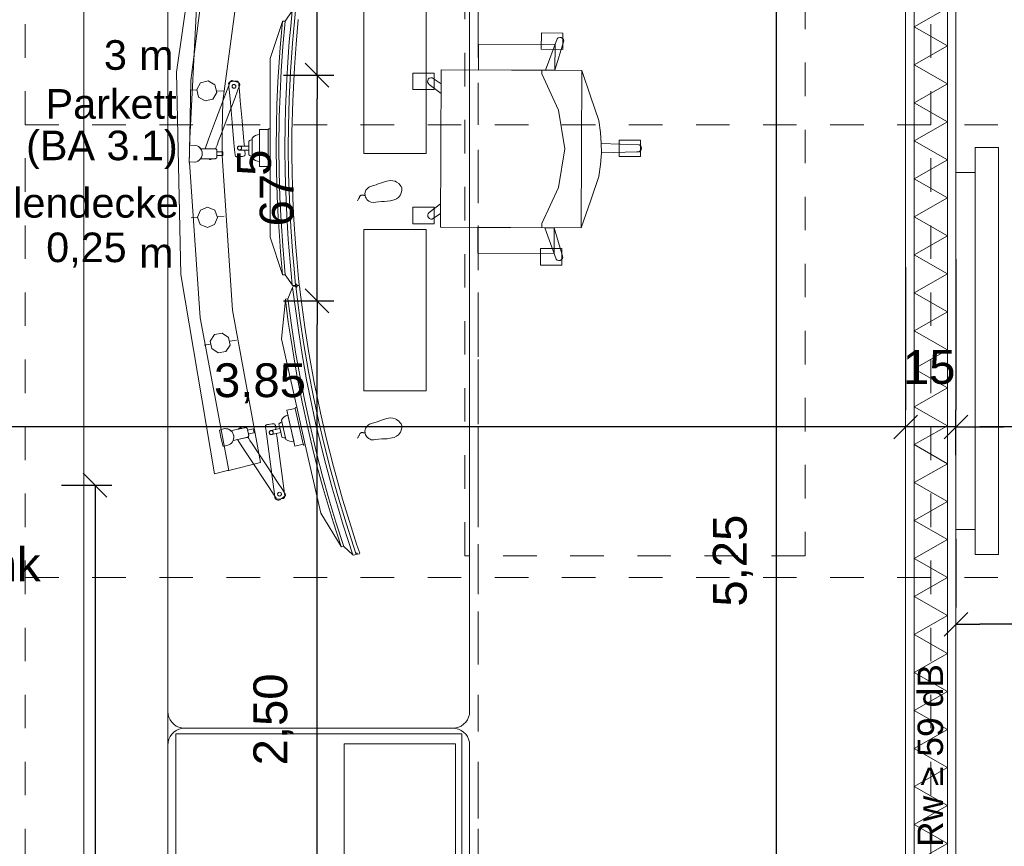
# Model space of a CAD drawing. Header units: metres. Extents: x -45.2 to 14.3, y -31.8 to 10.2.
# Tile 78 of 141: x -12.2 to -9.2, y -19.7 to -17.2. Entities that reach past the tile are written whole.
import ezdxf

# ---------------------------------------------------------------- set-up
doc = ezdxf.new("R2010")
doc.units = ezdxf.units.M
doc.header["$LTSCALE"] = 0.05
for name, pattern in [('Achsen 01', [5.291531, 3.175, -1.058062, 0.352704, -0.705764]), ('gestrichelt - 01', [2, 1, -1]), ('Raster 01', [2, 1, -1])]:
    doc.linetypes.add(name, pattern=pattern)
doc.layers.get('0').update_dxf_attribs({"lineweight": 25})
for name, color, linetype, lineweight, true_color in [('039_Trockenbauarbeiten-340 Dämmung', 7, 'Continuous', 9, 0xc0c0c0), ('ACTES-Einrichtung Aufsicht.', 7, 'Continuous', 9, 0xa6a6a6), ('AV1-Achsen', 1, 'Achsen 01', 18, 0xff0000), ('AV1-Bewegungsfläche', 7, 'gestrichelt - 01', 9, 0xd9d9d9), ('AV1-Raster', 7, 'Raster 01', 9, 0xa6a6a6)]:
    doc.layers.add(name, color=color, linetype=linetype, lineweight=lineweight, true_color=true_color)
for name, color, linetype, lineweight in [('039_Trockenbauarbeiten-340 Gipskarton', 7, 'Continuous', 9), ('053_Niederspannungsanlagen-Bodentanks', 7, 'gestrichelt - 01', 9), ('AV1-Akustikvorgaben-Trennwände', 7, 'Continuous', 5), ('AV1-Einrichtung Bemaßung', 7, 'Continuous', 9), ('AV1-Stempel-Raumstempel', 7, 'Continuous', 9)]:
    doc.layers.add(name, color=color, linetype=linetype, lineweight=lineweight)
doc.styles.add('Arial', font='arial.ttf')

msp = doc.modelspace()

# ---------------------------------------------------------------- linework, layer by layer
at = {"color": 0, "linetype": 'ByBlock', "lineweight": -2}
for p, q in [((-11.28, -17.402), (-11.28, -17.3313)), ((-11.28, -17.402), (-11.28, -17.4727)), ((-11.28, -18.075), (-11.28, -18.0043)), ((-11.28, -18.075), (-11.28, -18.1457)), ((-9.525, -18.4512), (-9.5957, -18.4512)), ((-9.525, -18.4512), (-9.5957, -18.4512)), ((-9.375, -18.4512), (-9.3043, -18.4512)), ((-9.375, -18.4512), (-9.3043, -18.4512)), ((-11.9418, -18.625), (-11.9418, -18.6957)), ((-9.375, -19.04), (-9.3043, -19.04))]:
    msp.add_line(p, q, dxfattribs=at)
at = {"color": 0, "linetype": 'Continuous', "lineweight": 15}
for p, q in [((-11.2446, -17.4374), (-11.3154, -17.3666)), ((-11.3154, -17.3666), (-11.2446, -17.4374)), ((-11.2446, -18.1104), (-11.3154, -18.0396)), ((-11.3154, -18.0396), (-11.2446, -18.1104)), ((-9.4896, -18.4159), (-9.5604, -18.4866)), ((-9.4896, -18.4159), (-9.5604, -18.4866)), ((-9.4104, -18.4866), (-9.3396, -18.4159)), ((-9.4104, -18.4866), (-9.3396, -18.4159)), ((-11.9772, -18.5896), (-11.9065, -18.6604)), ((-9.4104, -19.0754), (-9.3396, -19.0046))]:
    msp.add_line(p, q, dxfattribs=at)
at = {"layer": '039_Trockenbauarbeiten-340 Dämmung'}
msp.add_lwpolyline([(-9.4, -21.475), (-9.4, -16.125), (-9.5, -16.125), (-9.5, -21.475)], close=True, dxfattribs=at)
msp.add_lwpolyline([(-9.5, -19.7505), (-9.4, -19.6938), (-9.5, -19.6372), (-9.4, -19.5805), (-9.5, -19.5239), (-9.4, -19.4672), (-9.5, -19.4106), (-9.4, -19.3539), (-9.5, -19.2973), (-9.4, -19.2406), (-9.5, -19.184), (-9.4, -19.1273), (-9.5, -19.0707), (-9.4, -19.014), (-9.5, -18.9574), (-9.4, -18.9007), (-9.5, -18.8441), (-9.4, -18.7874), (-9.5, -18.7308), (-9.4, -18.6741), (-9.5, -18.6174), (-9.4, -18.5608), (-9.5, -18.5041), (-9.4, -18.4475), (-9.5, -18.3908), (-9.4, -18.3342), (-9.5, -18.2775), (-9.4, -18.2209), (-9.5, -18.1642), (-9.4, -18.1076), (-9.5, -18.0509), (-9.4, -17.9943), (-9.5, -17.9376), (-9.4, -17.881), (-9.5, -17.8243), (-9.4, -17.7677), (-9.5, -17.711), (-9.4, -17.6544), (-9.5, -17.5977), (-9.4, -17.5411), (-9.5, -17.4844), (-9.4, -17.4278), (-9.5, -17.3711), (-9.4, -17.3145), (-9.5, -17.2578), (-9.4, -17.2012)], dxfattribs=at)
at = {"layer": '039_Trockenbauarbeiten-340 Gipskarton'}
for points in [[(-9.5, -16.225), (-9.525, -16.225), (-9.525, -21.475), (-9.5, -21.475)], [(-9.375, -16.225), (-9.4, -16.225), (-9.4, -21.475), (-9.375, -21.475)]]:
    msp.add_lwpolyline(points, close=True, dxfattribs=at)
at = {"layer": 'ACTES-Einrichtung Aufsicht.'}
for p, q in [((-11.6391, -17.4466), (-11.6573, -17.4459)), ((-11.5787, -17.4491), (-11.5593, -17.4499)), ((-11.4511, -17.5693), (-11.4511, -17.6693)), ((-11.4201, -17.6766), (-11.4201, -17.5616)), ((-11.6369, -17.8264), (-11.655, -17.8273)), ((-11.5765, -17.8232), (-11.5572, -17.8222)), ((-11.5392, -18.1954), (-11.52, -18.1925)), ((-11.599, -18.2042), (-11.6169, -18.2069)), ((-11.3469, -18.5037), (-11.3689, -18.4062)), ((-11.3403, -18.3922), (-11.315, -18.5044))]:
    msp.add_line(p, q, dxfattribs=at)
for points in [[(-11.975, -16.35), (-11.725, -16.35), (-11.725, -20.023), (-11.975, -20.023)], [(-11.5667, -16.7454), (-11.5646, -16.736), (-11.5646, -16.736), (-11.5543, -16.6907), (-11.558, -16.6904), (-11.5969, -16.6813), (-11.5969, -16.6813), (-11.6986, -17.393), (-11.6986, -17.393), (-11.6865, -17.9962), (-11.5858, -18.5911), (-11.5467, -18.5815), (-11.5433, -18.5812), (-11.5433, -18.5812), (-11.6282, -18.1254), (-11.6604, -17.6629), (-11.6608, -17.6623), (-11.6606, -17.6366), (-11.6606, -17.6366), (-11.656, -17.4178), (-11.656, -17.4178), (-11.5771, -16.7945), (-11.5771, -16.7945), (-11.5668, -16.7454)], [(-11.1406, -17.154), (-10.9546, -17.154), (-10.9546, -17.6352), (-11.1406, -17.6352)], [(-11.3831, -17.2417), (-11.3819, -17.2404), (-11.3749, -17.2404), (-11.3817, -17.3164), (-11.3868, -17.3886), (-11.3904, -17.4591), (-11.3926, -17.5266), (-11.3937, -17.6191), (-11.3931, -17.6889), (-11.3908, -17.7668), (-11.3874, -17.8375), (-11.3824, -17.9115), (-11.3747, -17.9977), (-11.3817, -17.9977), (-11.3829, -17.9965), (-11.389, -17.9292), (-11.3924, -17.8811), (-11.3959, -17.8253), (-11.3989, -17.7638), (-11.4011, -17.6872), (-11.4017, -17.6187), (-11.4012, -17.5518), (-11.3996, -17.49), (-11.3966, -17.4222), (-11.39, -17.3195)], [(-10.6113, -17.3247), (-10.6108, -17.2757), (-10.5468, -17.2763), (-10.5473, -17.3253)], [(-10.5706, -17.3873), (-10.5444, -17.2997), (-10.5456, -17.2959), (-10.5485, -17.2923), (-10.552, -17.29), (-10.5563, -17.2897), (-10.5608, -17.2909), (-10.5641, -17.2931), (-10.5989, -17.3871)], [(-10.7985, -17.3862), (-10.7982, -17.3092), (-10.5703, -17.3102), (-10.5706, -17.3873)], [(-10.9307, -17.3961), (-10.9307, -17.4452), (-10.9947, -17.4452), (-10.9947, -17.3962)], [(-10.4903, -17.3876), (-10.4924, -17.8574), (-10.9119, -17.8555), (-10.9098, -17.3857)], [(-10.4903, -17.3876), (-10.4924, -17.8574), (-10.6097, -17.8568), (-10.6096, -17.8447), (-10.5596, -17.7374), (-10.5416, -17.6214), (-10.5596, -17.5068), (-10.6099, -17.3981), (-10.6099, -17.3871)], [(-10.4903, -17.3876), (-10.4637, -17.468), (-10.4403, -17.5369), (-10.4352, -17.5726), (-10.4324, -17.6062), (-10.4323, -17.6337), (-10.4349, -17.6681), (-10.4397, -17.7038), (-10.4635, -17.7746), (-10.4924, -17.8574)], [(-11.6132, -17.479), (-11.6331, -17.4673), (-11.6389, -17.4449), (-11.6271, -17.425), (-11.6047, -17.4192), (-11.5848, -17.431), (-11.579, -17.4534), (-11.5908, -17.4733)], [(-11.5841, -17.6212), (-11.5826, -17.6214), (-11.5822, -17.6215), (-11.5821, -17.6211), (-11.5818, -17.6203), (-11.5806, -17.6171), (-11.5782, -17.6108), (-11.5734, -17.5981), (-11.5638, -17.5728), (-11.5446, -17.5221), (-11.5255, -17.4715), (-11.5159, -17.4461), (-11.5111, -17.4335), (-11.5105, -17.4318), (-11.5103, -17.43), (-11.5106, -17.4284), (-11.5113, -17.4271), (-11.5131, -17.4253), (-11.5181, -17.4233), (-11.528, -17.4195), (-11.5305, -17.4185), (-11.5331, -17.418), (-11.5344, -17.4181), (-11.5353, -17.4184), (-11.5364, -17.4189), (-11.5377, -17.42), (-11.5386, -17.4214), (-11.5399, -17.4249), (-11.5824, -17.5371), (-11.6036, -17.5932), (-11.614, -17.6212)], [(-11.5257, -17.4203), (-11.5376, -17.4215), (-11.5405, -17.4222), (-11.5416, -17.423), (-11.5422, -17.4237), (-11.5431, -17.4254), (-11.5435, -17.4273), (-11.5434, -17.4284), (-11.5433, -17.4303), (-11.5426, -17.4378), (-11.5412, -17.4529), (-11.5385, -17.483), (-11.533, -17.5432), (-11.5276, -17.6035), (-11.5248, -17.6336), (-11.5245, -17.6374), (-11.5243, -17.6393), (-11.5242, -17.6402), (-11.5239, -17.6417), (-11.5229, -17.6433), (-11.5221, -17.6442), (-11.5214, -17.6447), (-11.5201, -17.6453), (-11.5172, -17.6455), (-11.5142, -17.6452), (-11.5082, -17.6447), (-11.5023, -17.6441), (-11.4993, -17.6439), (-11.4966, -17.6427), (-11.4954, -17.6413), (-11.4949, -17.6405), (-11.4944, -17.6387), (-11.4944, -17.6373), (-11.4945, -17.6364), (-11.4946, -17.6345), (-11.495, -17.6307), (-11.4953, -17.627), (-11.4957, -17.6253), (-11.4976, -17.6253), (-11.5127, -17.6251), (-11.5145, -17.6242), (-11.5159, -17.6228), (-11.5168, -17.6211), (-11.5171, -17.6191), (-11.5167, -17.6172), (-11.5157, -17.6155), (-11.5142, -17.6142), (-11.5123, -17.6135), (-11.4972, -17.6133), (-11.4967, -17.6133), (-11.4966, -17.613), (-11.4967, -17.6121), (-11.4968, -17.6102), (-11.4972, -17.6064), (-11.4979, -17.5989), (-11.5033, -17.5386), (-11.5088, -17.4784), (-11.5115, -17.4482), (-11.5129, -17.4332), (-11.5135, -17.4257), (-11.5139, -17.4238), (-11.5149, -17.422), (-11.516, -17.421), (-11.5172, -17.4203), (-11.5189, -17.4199)], [(-11.5298, -17.4407), (-11.5332, -17.4376), (-11.5334, -17.433), (-11.5302, -17.4296), (-11.5257, -17.4295), (-11.5223, -17.4326), (-11.5221, -17.4372), (-11.5253, -17.4405)], [(-10.9099, -17.4278), (-10.9368, -17.4096), (-10.9408, -17.4096), (-10.9452, -17.4112), (-10.9484, -17.4141), (-10.9501, -17.4179), (-10.9503, -17.4226), (-10.949, -17.4263), (-10.9456, -17.4293), (-10.9101, -17.4565)], [(-11.4511, -17.5793), (-11.4573, -17.58), (-11.4632, -17.582), (-11.4686, -17.5853), (-11.4731, -17.5896), (-11.4731, -17.6491), (-11.4685, -17.6534), (-11.4632, -17.6566), (-11.4573, -17.6586), (-11.4511, -17.6593)], [(-11.4261, -17.6743), (-11.4511, -17.6743), (-11.4511, -17.5643), (-11.4261, -17.5643)], [(-11.4201, -17.6766), (-11.4241, -17.6766), (-11.4261, -17.6743), (-11.4261, -17.5643), (-11.4241, -17.5616), (-11.4201, -17.5616), (-11.4201, -17.6766)], [(-11.6608, -17.6608), (-11.6441, -17.6615), (-11.6441, -17.6615), (-11.6396, -17.6604), (-11.6353, -17.6585), (-11.6314, -17.6558), (-11.6281, -17.6524), (-11.6254, -17.6485), (-11.6236, -17.6442), (-11.6225, -17.6396), (-11.6223, -17.6349), (-11.623, -17.6302), (-11.6246, -17.6258), (-11.6269, -17.6217), (-11.6299, -17.6181), (-11.6336, -17.6151), (-11.6377, -17.6128), (-11.6422, -17.6114), (-11.6423, -17.6114), (-11.6607, -17.6107), (-11.6607, -17.6341)], [(-11.509, -17.6137), (-11.51, -17.6134), (-11.5111, -17.6133), (-11.5122, -17.6135), (-11.5133, -17.6138), (-11.5143, -17.6143), (-11.5152, -17.615), (-11.5159, -17.6158), (-11.5165, -17.6167), (-11.5169, -17.6178), (-11.517, -17.6189), (-11.517, -17.62), (-11.5168, -17.6211), (-11.5164, -17.6221), (-11.5158, -17.623), (-11.5151, -17.6238), (-11.5142, -17.6245), (-11.5132, -17.625), (-11.5132, -17.625), (-11.5121, -17.6252), (-11.511, -17.6253), (-11.5099, -17.6252), (-11.5088, -17.6249), (-11.5078, -17.6244), (-11.507, -17.6237), (-11.5062, -17.6229), (-11.5057, -17.6219), (-11.5053, -17.6209), (-11.5051, -17.6198), (-11.5051, -17.6187), (-11.5053, -17.6176), (-11.5057, -17.6166), (-11.5063, -17.6157), (-11.5071, -17.6148), (-11.508, -17.6142)], [(-11.5111, -17.6253), (-11.5099, -17.6252), (-11.5088, -17.6249), (-11.5077, -17.6243), (-11.5068, -17.6236), (-11.5061, -17.6227), (-11.5055, -17.6216), (-11.5052, -17.6205), (-11.5051, -17.6193), (-11.5052, -17.6182), (-11.5055, -17.617), (-11.5061, -17.616), (-11.5068, -17.6151), (-11.5077, -17.6143), (-11.5088, -17.6138), (-11.5099, -17.6134), (-11.5111, -17.6133), (-11.4831, -17.6133), (-11.4831, -17.6253), (-11.5111, -17.6253)], [(-11.4731, -17.5946), (-11.4756, -17.5952), (-11.478, -17.596), (-11.4804, -17.597), (-11.4831, -17.5986), (-11.4831, -17.6193), (-11.4831, -17.64), (-11.4804, -17.6416), (-11.478, -17.6427), (-11.4756, -17.6435), (-11.4731, -17.644)], [(-10.4324, -17.6062), (-10.3193, -17.6096), (-10.3161, -17.612), (-10.3153, -17.6132), (-10.3135, -17.6159), (-10.3126, -17.62), (-10.3135, -17.6242), (-10.3161, -17.6281), (-10.3193, -17.6305), (-10.3238, -17.631), (-10.3265, -17.631), (-10.4323, -17.6337)], [(-10.3153, -17.5956), (-10.3153, -17.6445), (-10.3793, -17.6446), (-10.3793, -17.5957)], [(-11.6223, -17.6212), (-11.6262, -17.6212), (-11.6272, -17.6212), (-11.6272, -17.6213), (-11.6271, -17.6214), (-11.627, -17.6216), (-11.6267, -17.622), (-11.6256, -17.6237), (-11.6247, -17.6255), (-11.6239, -17.6274), (-11.6232, -17.6294), (-11.6228, -17.6315), (-11.6224, -17.6336), (-11.6223, -17.6358), (-11.6224, -17.6379), (-11.6226, -17.6401), (-11.623, -17.6422), (-11.6236, -17.6442), (-11.6243, -17.6462), (-11.6252, -17.6481), (-11.6262, -17.6498), (-11.6267, -17.6506), (-11.627, -17.651), (-11.6271, -17.6511), (-11.6271, -17.6512), (-11.6268, -17.6512), (-11.6229, -17.6512), (-11.6151, -17.6512), (-11.5994, -17.6512), (-11.5916, -17.6512), (-11.5877, -17.6512), (-11.5857, -17.6512), (-11.5848, -17.6512), (-11.5843, -17.6512), (-11.5837, -17.6512), (-11.5827, -17.651), (-11.5818, -17.6506), (-11.581, -17.6502), (-11.5806, -17.6499), (-11.5804, -17.6497), (-11.58, -17.6494), (-11.5794, -17.6487), (-11.579, -17.6481), (-11.5787, -17.6474), (-11.5785, -17.6466), (-11.5783, -17.6459), (-11.5783, -17.6443), (-11.5783, -17.6382), (-11.5783, -17.632), (-11.5783, -17.6289), (-11.5783, -17.6274), (-11.5785, -17.6258), (-11.5787, -17.6251), (-11.579, -17.6244), (-11.5794, -17.6238), (-11.5797, -17.6233), (-11.5803, -17.6227), (-11.5808, -17.6223), (-11.5816, -17.6218), (-11.5825, -17.6215), (-11.5835, -17.6212), (-11.5839, -17.6212), (-11.5841, -17.6212), (-11.5851, -17.6212), (-11.5871, -17.6212), (-11.591, -17.6212)], [(-11.5613, -17.6304), (-11.5613, -17.642), (-11.5783, -17.642), (-11.5783, -17.6304)], [(-9.3174, -18.8317), (-9.248, -18.8317), (-9.248, -17.6182), (-9.3174, -17.6182)], [(-9.248, -18.8317), (-9.248, -17.6182), (-9.3174, -17.6182), (-9.3174, -18.8317)], [(-11.6005, -17.6529), (-11.6029, -17.652), (-11.6041, -17.6516), (-11.6047, -17.6514), (-11.605, -17.6512), (-11.6052, -17.6512), (-11.605, -17.6512), (-11.5999, -17.6512), (-11.5947, -17.6512), (-11.5941, -17.6512), (-11.5939, -17.6512), (-11.5938, -17.6512), (-11.5938, -17.6512), (-11.5938, -17.6512), (-11.5938, -17.6512), (-11.594, -17.6515), (-11.5945, -17.6519), (-11.595, -17.6523), (-11.5952, -17.6524), (-11.5954, -17.6525), (-11.5956, -17.6526), (-11.5961, -17.6529), (-11.5964, -17.653), (-11.5967, -17.6531), (-11.5971, -17.6532), (-11.5975, -17.6533), (-11.598, -17.6533), (-11.5985, -17.6533), (-11.599, -17.6533), (-11.5995, -17.6532), (-11.6, -17.6531)], [(-9.375, -18.7573), (-9.3174, -18.7573), (-9.3174, -17.6925), (-9.375, -17.6925)], [(-9.3174, -18.7573), (-9.3174, -17.6925), (-9.375, -17.6925), (-9.375, -18.7573)], [(-11.1144, -17.7317), (-11.1038, -17.7289), (-11.0974, -17.7265), (-11.091, -17.724), (-11.0819, -17.7208), (-11.0717, -17.7181), (-11.0617, -17.716), (-11.0544, -17.7172), (-11.047, -17.7183), (-11.0428, -17.7208), (-11.0363, -17.7255), (-11.0328, -17.7291), (-11.0295, -17.7339), (-11.0275, -17.7394), (-11.0271, -17.7459), (-11.0288, -17.7527), (-11.0314, -17.7585), (-11.0342, -17.7624), (-11.0371, -17.7664), (-11.0434, -17.7704), (-11.0497, -17.7743), (-11.0615, -17.7764), (-11.0712, -17.778), (-11.0798, -17.7785), (-11.0866, -17.7787), (-11.0968, -17.7794), (-11.1043, -17.7807), (-11.1108, -17.7813), (-11.1184, -17.7808), (-11.122, -17.7795), (-11.126, -17.7774), (-11.1295, -17.7749), (-11.1315, -17.7724), (-11.1338, -17.7691), (-11.1351, -17.7661), (-11.1362, -17.7617), (-11.1367, -17.7596), (-11.1371, -17.7549), (-11.1365, -17.7516), (-11.1352, -17.747), (-11.1341, -17.7451), (-11.1309, -17.7406), (-11.127, -17.737), (-11.1235, -17.7348), (-11.1206, -17.7337)], [(-10.9116, -17.7858), (-10.9454, -17.8118), (-10.9486, -17.8148), (-10.9499, -17.8185), (-10.9497, -17.8231), (-10.9481, -17.827), (-10.9449, -17.8299), (-10.9404, -17.8315), (-10.9364, -17.8315), (-10.9117, -17.8149)], [(-11.6068, -17.8562), (-11.6281, -17.8473), (-11.6369, -17.8259), (-11.6279, -17.8046), (-11.6065, -17.7958), (-11.5852, -17.8048), (-11.5764, -17.8262), (-11.5854, -17.8475)], [(-10.9303, -17.7959), (-10.9303, -17.845), (-10.9944, -17.845), (-10.9945, -17.796)], [(-11.1406, -17.8623), (-10.9546, -17.8623), (-10.9546, -18.3436), (-11.1406, -18.3436)], [(-10.5727, -17.857), (-10.5731, -17.9341), (-10.801, -17.9331), (-10.8007, -17.856)], [(-10.5727, -17.857), (-10.5473, -17.9448), (-10.5486, -17.9486), (-10.5515, -17.9521), (-10.555, -17.9544), (-10.5593, -17.9547), (-10.5638, -17.9534), (-10.567, -17.9512), (-10.6011, -17.8569)], [(-10.55, -17.9191), (-10.5499, -17.9682), (-10.614, -17.9682), (-10.614, -17.9192)], [(-11.269, -18.7082), (-11.2085, -18.8083), (-11.207, -18.8093), (-11.2002, -18.8078), (-11.173, -18.8325), (-11.1715, -18.8334), (-11.163, -18.8314), (-11.1641, -18.8282), (-11.1609, -18.8275), (-11.1598, -18.8308), (-11.1535, -18.8293), (-11.1528, -18.828), (-11.161, -18.8037), (-11.1837, -18.7336), (-11.2041, -18.6663), (-11.231, -18.5697), (-11.2538, -18.4794), (-11.2696, -18.409), (-11.279, -18.3657), (-11.2882, -18.3188), (-11.2988, -18.2625), (-11.3054, -18.2245), (-11.3166, -18.1532), (-11.3228, -18.1093), (-11.3304, -18.0496), (-11.3327, -18.0305), (-11.3339, -18.0295), (-11.3402, -18.0309), (-11.3398, -18.0343), (-11.343, -18.035), (-11.3434, -18.0316), (-11.3519, -18.0335), (-11.3529, -18.035), (-11.3668, -18.069), (-11.3736, -18.0705), (-11.3745, -18.072), (-11.3862, -18.1884), (-11.3403, -18.3922), (-11.315, -18.5044)], [(-11.2085, -18.8083), (-11.207, -18.8093), (-11.2002, -18.8078), (-11.2236, -18.7351), (-11.2444, -18.6658), (-11.2635, -18.5979), (-11.2805, -18.5325), (-11.3019, -18.4425), (-11.3167, -18.3743), (-11.3316, -18.2978), (-11.3439, -18.2281), (-11.3553, -18.1548), (-11.3668, -18.069), (-11.3736, -18.0705), (-11.3745, -18.072), (-11.3656, -18.139), (-11.3584, -18.1866), (-11.3495, -18.2418), (-11.3389, -18.3025), (-11.3241, -18.3777), (-11.3097, -18.4446), (-11.2944, -18.5098), (-11.2792, -18.5698), (-11.2614, -18.6353), (-11.2323, -18.734)], [(-11.5751, -18.2306), (-11.5941, -18.2176), (-11.5984, -18.1949), (-11.5854, -18.1758), (-11.5627, -18.1715), (-11.5436, -18.1845), (-11.5393, -18.2072), (-11.5523, -18.2263)], [(-11.3456, -18.3958), (-11.37, -18.4013), (-11.3458, -18.5086), (-11.3214, -18.5031)], [(-11.3403, -18.3922), (-11.3442, -18.3931), (-11.3456, -18.3958), (-11.3214, -18.5031), (-11.3189, -18.5053), (-11.315, -18.5044), (-11.3403, -18.3922)], [(-11.374, -18.4838), (-11.3765, -18.4839), (-11.3791, -18.4836), (-11.3816, -18.4831), (-11.3846, -18.4822), (-11.3891, -18.462), (-11.3937, -18.4418), (-11.3914, -18.4396), (-11.3893, -18.4381), (-11.3871, -18.4368), (-11.3848, -18.4357)], [(-11.3491, -18.4939), (-11.3553, -18.4947), (-11.3616, -18.494), (-11.3675, -18.492), (-11.3728, -18.4888), (-11.3859, -18.4308), (-11.3825, -18.4256), (-11.378, -18.4212), (-11.3726, -18.4179), (-11.3667, -18.4159)], [(-11.1144, -18.4401), (-11.1038, -18.4372), (-11.0974, -18.4349), (-11.091, -18.4324), (-11.0819, -18.4291), (-11.0717, -18.4265), (-11.0617, -18.4244), (-11.0544, -18.4255), (-11.047, -18.4267), (-11.0428, -18.4292), (-11.0363, -18.4339), (-11.0328, -18.4375), (-11.0295, -18.4422), (-11.0275, -18.4477), (-11.0271, -18.4543), (-11.0288, -18.461), (-11.0314, -18.4669), (-11.0342, -18.4708), (-11.0371, -18.4748), (-11.0434, -18.4787), (-11.0497, -18.4827), (-11.0615, -18.4848), (-11.0712, -18.4864), (-11.0798, -18.4869), (-11.0866, -18.4871), (-11.0968, -18.4878), (-11.1043, -18.4891), (-11.1108, -18.4897), (-11.1184, -18.4892), (-11.122, -18.4879), (-11.126, -18.4858), (-11.1295, -18.4832), (-11.1315, -18.4808), (-11.1338, -18.4775), (-11.1351, -18.4745), (-11.1362, -18.4701), (-11.1367, -18.4679), (-11.1371, -18.4633), (-11.1365, -18.4599), (-11.1352, -18.4554), (-11.1341, -18.4535), (-11.1309, -18.4489), (-11.127, -18.4454), (-11.1235, -18.4432), (-11.1206, -18.442)], [(-11.5711, -18.4605), (-11.5556, -18.4563), (-11.5556, -18.4563), (-11.5508, -18.4564), (-11.5462, -18.4573), (-11.5418, -18.4591), (-11.5379, -18.4616), (-11.5344, -18.4648), (-11.5317, -18.4687), (-11.5296, -18.4729), (-11.5284, -18.4775), (-11.5281, -18.4822), (-11.5286, -18.4869), (-11.53, -18.4914), (-11.5321, -18.4955), (-11.535, -18.4993), (-11.5386, -18.5024), (-11.5426, -18.5048), (-11.5427, -18.5048), (-11.5603, -18.5094), (-11.5654, -18.4866)], [(-11.5254, -18.4908), (-11.5292, -18.4917), (-11.5301, -18.4919), (-11.5298, -18.491), (-11.5292, -18.4891), (-11.5286, -18.4872), (-11.5283, -18.4851), (-11.5281, -18.483), (-11.5281, -18.4809), (-11.5282, -18.4787), (-11.5286, -18.4766), (-11.5291, -18.4745), (-11.5298, -18.4725), (-11.5307, -18.4705), (-11.5317, -18.4686), (-11.5328, -18.4669), (-11.5341, -18.4653), (-11.5355, -18.4638), (-11.5362, -18.4631), (-11.5365, -18.4627), (-11.5366, -18.4627), (-11.5366, -18.4626), (-11.5364, -18.4625), (-11.5326, -18.4617), (-11.5249, -18.46), (-11.5097, -18.4565), (-11.502, -18.4548), (-11.4982, -18.4539), (-11.4963, -18.4535), (-11.4953, -18.4533), (-11.4949, -18.4532), (-11.4943, -18.4531), (-11.4933, -18.453), (-11.4923, -18.4532), (-11.4914, -18.4534), (-11.491, -18.4536), (-11.4907, -18.4538), (-11.4904, -18.454), (-11.4896, -18.4546), (-11.4891, -18.4551), (-11.4886, -18.4557), (-11.4879, -18.4571), (-11.4875, -18.4586), (-11.4862, -18.4646), (-11.4848, -18.4706), (-11.4841, -18.4736), (-11.4838, -18.4751), (-11.4836, -18.4766), (-11.4838, -18.4782), (-11.4841, -18.4789), (-11.4843, -18.4794), (-11.4848, -18.4801), (-11.4851, -18.4806), (-11.4858, -18.4812), (-11.4866, -18.4818), (-11.4875, -18.4822), (-11.4879, -18.4823), (-11.4881, -18.4824), (-11.4891, -18.4826), (-11.491, -18.4831), (-11.4948, -18.4839)], [(-11.5111, -18.4551), (-11.5133, -18.4565), (-11.5143, -18.4572), (-11.5149, -18.4575), (-11.5151, -18.4577), (-11.5153, -18.4578), (-11.5151, -18.4578), (-11.5101, -18.4566), (-11.505, -18.4555), (-11.5044, -18.4553), (-11.5043, -18.4553), (-11.5042, -18.4553), (-11.5042, -18.4553), (-11.5042, -18.4553), (-11.5042, -18.4552), (-11.5045, -18.4551), (-11.505, -18.4547), (-11.5056, -18.4545), (-11.5058, -18.4544), (-11.506, -18.4543), (-11.5062, -18.4543), (-11.5068, -18.4541), (-11.5071, -18.4541), (-11.5074, -18.4541), (-11.5078, -18.4541), (-11.5083, -18.4541), (-11.5088, -18.4541), (-11.5093, -18.4542), (-11.5097, -18.4544), (-11.5102, -18.4546), (-11.5107, -18.4548)], [(-11.4845, -18.4722), (-11.487, -18.4608), (-11.4704, -18.4571), (-11.4679, -18.4684)], [(-11.3869, -18.6655), (-11.3988, -18.667), (-11.4017, -18.6669), (-11.4029, -18.6663), (-11.4037, -18.6658), (-11.405, -18.6643), (-11.4058, -18.6626), (-11.406, -18.6615), (-11.4062, -18.6597), (-11.4072, -18.6522), (-11.4092, -18.6372), (-11.4132, -18.6072), (-11.4211, -18.5472), (-11.4291, -18.4872), (-11.433, -18.4572), (-11.4335, -18.4535), (-11.4338, -18.4516), (-11.4339, -18.4507), (-11.4339, -18.4491), (-11.4333, -18.4473), (-11.4327, -18.4464), (-11.4321, -18.4457), (-11.431, -18.4448), (-11.4281, -18.444), (-11.4252, -18.4436), (-11.4193, -18.4428), (-11.4134, -18.442), (-11.4104, -18.4416), (-11.4075, -18.4422), (-11.406, -18.4432), (-11.4054, -18.4439), (-11.4045, -18.4455), (-11.4041, -18.4469), (-11.404, -18.4478), (-11.4038, -18.4497), (-11.4033, -18.4535), (-11.4028, -18.4572), (-11.4028, -18.4589), (-11.4046, -18.4593), (-11.4194, -18.4629), (-11.4209, -18.4641), (-11.422, -18.4658), (-11.4224, -18.4677), (-11.4222, -18.4697), (-11.4214, -18.4715), (-11.4201, -18.4729), (-11.4184, -18.4738), (-11.4164, -18.4741), (-11.4016, -18.4709), (-11.4011, -18.4708), (-11.4009, -18.4711), (-11.4008, -18.472), (-11.4006, -18.4739), (-11.4001, -18.4777), (-11.3991, -18.4852), (-11.3911, -18.5451), (-11.3832, -18.6051), (-11.3792, -18.6351), (-11.3772, -18.6501), (-11.3762, -18.6576), (-11.3762, -18.6595), (-11.3767, -18.6615), (-11.3776, -18.6627), (-11.3786, -18.6636), (-11.3801, -18.6644)], [(-11.4132, -18.4732), (-11.4141, -18.4737), (-11.4152, -18.474), (-11.4163, -18.4741), (-11.4174, -18.4741), (-11.4185, -18.4738), (-11.4195, -18.4733), (-11.4204, -18.4727), (-11.4211, -18.4719), (-11.4218, -18.4709), (-11.4222, -18.4699), (-11.4224, -18.4688), (-11.4224, -18.4677), (-11.4223, -18.4666), (-11.4219, -18.4656), (-11.4213, -18.4646), (-11.4206, -18.4638), (-11.4197, -18.4631), (-11.4197, -18.4631), (-11.4188, -18.4626), (-11.4177, -18.4623), (-11.4166, -18.4621), (-11.4155, -18.4622), (-11.4144, -18.4625), (-11.4134, -18.463), (-11.4125, -18.4636), (-11.4118, -18.4644), (-11.4111, -18.4653), (-11.4107, -18.4663), (-11.4105, -18.4674), (-11.4105, -18.4685), (-11.4106, -18.4696), (-11.411, -18.4707), (-11.4116, -18.4716), (-11.4123, -18.4725)], [(-11.4178, -18.4623), (-11.4166, -18.4621), (-11.4154, -18.4622), (-11.4143, -18.4625), (-11.4132, -18.4631), (-11.4123, -18.4638), (-11.4115, -18.4647), (-11.411, -18.4657), (-11.4106, -18.4668), (-11.4105, -18.468), (-11.4105, -18.4691), (-11.4108, -18.4703), (-11.4114, -18.4713), (-11.4121, -18.4723), (-11.413, -18.473), (-11.414, -18.4736), (-11.4151, -18.474), (-11.3878, -18.4678), (-11.3905, -18.4561), (-11.4178, -18.4623)], [(-11.488, -18.4824), (-11.4867, -18.4818), (-11.4863, -18.4817), (-11.4861, -18.482), (-11.4856, -18.4828), (-11.4837, -18.4856), (-11.48, -18.4912), (-11.4726, -18.5025), (-11.4576, -18.5251), (-11.4278, -18.5703), (-11.3979, -18.6155), (-11.383, -18.6381), (-11.3756, -18.6494), (-11.3746, -18.651), (-11.374, -18.6526), (-11.374, -18.6542), (-11.3743, -18.6557), (-11.3757, -18.6579), (-11.3801, -18.6609), (-11.389, -18.6668), (-11.3912, -18.6683), (-11.3936, -18.6694), (-11.3949, -18.6696), (-11.3959, -18.6695), (-11.3971, -18.6692), (-11.3985, -18.6684), (-11.3997, -18.6673), (-11.4018, -18.6641), (-11.4679, -18.564), (-11.501, -18.514), (-11.5173, -18.489)], [(-11.3954, -18.6465), (-11.3909, -18.6457), (-11.3871, -18.6482), (-11.3863, -18.6528), (-11.3889, -18.6565), (-11.3934, -18.6574), (-11.3972, -18.6548), (-11.398, -18.6503)], [(-11.701, -19.367), (-10.8478, -19.367), (-10.8478, -20.006), (-11.701, -20.006)], [(-11.1988, -19.396), (-10.8668, -19.396), (-10.8668, -19.977), (-11.1988, -19.977)]]:
    msp.add_lwpolyline(points, close=True, dxfattribs=at)
for points in [[(-10.825, -16.4), (-10.825, -19.3), (-10.825, -19.3), (-10.8258, -19.3087), (-10.828, -19.3171), (-10.8317, -19.325), (-10.8367, -19.3321), (-10.8429, -19.3383), (-10.85, -19.3433), (-10.8579, -19.347), (-10.8663, -19.3492), (-10.875, -19.35), (-11.675, -19.35), (-11.675, -19.35), (-11.6837, -19.3492), (-11.6921, -19.347), (-11.7, -19.3433), (-11.7071, -19.3383), (-11.7133, -19.3321), (-11.7183, -19.325), (-11.722, -19.3171), (-11.7242, -19.3087), (-11.725, -19.3), (-11.725, -16.4)], [(-11.6397, -17.2007), (-11.6607, -17.6112), (-11.6606, -17.6366), (-11.6608, -17.6623), (-11.6604, -17.6629), (-11.6604, -17.6629), (-11.6282, -18.1254), (-11.5433, -18.5812), (-11.4481, -18.5577), (-11.4481, -18.5577), (-11.5322, -18.1034), (-11.5626, -17.6425), (-11.5627, -17.6308), (-11.5627, -17.5704), (-11.5605, -17.4796), (-11.5605, -17.4796), (-11.4588, -16.7131)], [(-11.3358, -17.2357), (-11.3425, -17.3091), (-11.3476, -17.3793), (-11.3526, -17.4794), (-11.3548, -17.5725), (-11.3548, -17.6447), (-11.3545, -17.689), (-11.3531, -17.7367), (-11.351, -17.794), (-11.3491, -17.8325), (-11.3443, -17.9045), (-11.3407, -17.9487), (-11.335, -18.0086), (-11.333, -18.0278), (-11.3339, -18.029), (-11.3404, -18.0291), (-11.3407, -18.0256), (-11.344, -18.0256), (-11.3436, -18.0291), (-11.3524, -18.0291), (-11.3536, -18.0279), (-11.3747, -17.9977), (-11.3817, -17.9977), (-11.3829, -17.9965), (-11.42, -17.8855), (-11.4201, -17.6766), (-11.4201, -17.5616), (-11.4201, -17.3527), (-11.3831, -17.2417), (-11.3819, -17.2404), (-11.3749, -17.2404), (-11.3539, -17.2103)], [(-11.3439, -17.2092), (-11.3531, -17.3063), (-11.359, -17.392), (-11.3632, -17.4727), (-11.3651, -17.554), (-11.3659, -17.6191), (-11.3649, -17.6961), (-11.3624, -17.7731), (-11.3583, -17.854), (-11.3534, -17.9268), (-11.3487, -17.98), (-11.3438, -18.0291), (-11.3524, -18.0291), (-11.3537, -18.0278), (-11.3656, -17.8926), (-11.37, -17.8198), (-11.3735, -17.7497), (-11.3748, -17.692), (-11.3758, -17.6191), (-11.3749, -17.5522), (-11.3739, -17.5025), (-11.3733, -17.4792), (-11.3703, -17.4144), (-11.3669, -17.3628), (-11.3627, -17.3029), (-11.3584, -17.2553), (-11.3539, -17.2103)], [(-11.6231, -17.6299), (-11.6247, -17.6255), (-11.627, -17.6215), (-11.6301, -17.6179), (-11.6337, -17.615), (-11.6378, -17.6128), (-11.6423, -17.6114)], [(-11.6424, -17.6612), (-11.6379, -17.6598), (-11.6338, -17.6576), (-11.6302, -17.6547), (-11.6271, -17.6511), (-11.6247, -17.6471), (-11.6231, -17.6427)], [(-11.5843, -17.6512), (-11.5843, -17.6512), (-11.5843, -17.6512), (-11.5843, -17.6512), (-11.5842, -17.6512), (-11.5842, -17.6512), (-11.5841, -17.6512), (-11.584, -17.6512), (-11.5839, -17.6512), (-11.5838, -17.6512), (-11.5836, -17.6512), (-11.5835, -17.6511), (-11.5833, -17.6511), (-11.5829, -17.651), (-11.5826, -17.6509), (-11.5822, -17.6508), (-11.5819, -17.6507), (-11.5816, -17.6505), (-11.5813, -17.6504), (-11.581, -17.6502), (-11.5807, -17.65)], [(-11.1363, -17.7614), (-11.1379, -17.7609), (-11.1395, -17.7605), (-11.1409, -17.7602), (-11.1423, -17.76), (-11.1436, -17.7598), (-11.1449, -17.7598), (-11.146, -17.7598), (-11.1471, -17.7599), (-11.148, -17.76), (-11.1489, -17.7603), (-11.1497, -17.7606), (-11.1504, -17.761), (-11.1511, -17.7615), (-11.1516, -17.7621), (-11.1521, -17.7627), (-11.1525, -17.7634), (-11.1532, -17.765), (-11.1539, -17.7665), (-11.1548, -17.7681), (-11.1556, -17.7697), (-11.1566, -17.7713), (-11.1575, -17.773), (-11.1585, -17.7746), (-11.1596, -17.7763)], [(-11.163, -18.8313), (-11.1934, -18.7387), (-11.218, -18.6564), (-11.2399, -18.5786), (-11.2597, -18.4997), (-11.2748, -18.4364), (-11.2908, -18.3611), (-11.3053, -18.2854), (-11.3191, -18.2056), (-11.3304, -18.1335), (-11.3375, -18.0805), (-11.3435, -18.0316), (-11.3519, -18.0335), (-11.3529, -18.035), (-11.3347, -18.1696), (-11.323, -18.2416), (-11.311, -18.3106), (-11.2995, -18.3672), (-11.2845, -18.4386), (-11.2689, -18.5036), (-11.2569, -18.5519), (-11.2512, -18.5745), (-11.234, -18.637), (-11.2193, -18.6866), (-11.202, -18.7442), (-11.1874, -18.7896), (-11.173, -18.8325), (-11.1715, -18.8334), (-11.163, -18.8314)], [(-11.5309, -18.47), (-11.5334, -18.4661), (-11.5366, -18.4627), (-11.5404, -18.4599), (-11.5446, -18.4578), (-11.5491, -18.4566), (-11.5538, -18.4562)], [(-11.4949, -18.4532), (-11.4949, -18.4532), (-11.4949, -18.4532), (-11.4949, -18.4532), (-11.4948, -18.4532), (-11.4948, -18.4532), (-11.4947, -18.4531), (-11.4946, -18.4531), (-11.4945, -18.4531), (-11.4944, -18.4531), (-11.4943, -18.4531), (-11.4941, -18.4531), (-11.4939, -18.4531), (-11.4935, -18.453), (-11.4932, -18.4531), (-11.4928, -18.4531), (-11.4925, -18.4531), (-11.4921, -18.4532), (-11.4918, -18.4533), (-11.4915, -18.4534), (-11.4912, -18.4535)], [(-11.5427, -18.5048), (-11.5387, -18.5024), (-11.5351, -18.4994), (-11.5322, -18.4957), (-11.53, -18.4916), (-11.5286, -18.4871), (-11.5281, -18.4825)], [(-11.1363, -18.4697), (-11.1379, -18.4693), (-11.1395, -18.4689), (-11.1409, -18.4686), (-11.1423, -18.4684), (-11.1436, -18.4682), (-11.1449, -18.4681), (-11.146, -18.4682), (-11.1471, -18.4682), (-11.148, -18.4684), (-11.1489, -18.4687), (-11.1497, -18.469), (-11.1504, -18.4694), (-11.1511, -18.4699), (-11.1516, -18.4705), (-11.1521, -18.4711), (-11.1525, -18.4718), (-11.1532, -18.4734), (-11.1539, -18.4749), (-11.1548, -18.4765), (-11.1556, -18.4781), (-11.1566, -18.4797), (-11.1575, -18.4813), (-11.1585, -18.483), (-11.1596, -18.4847)], [(-11.725, -19.973), (-11.725, -19.4), (-11.725, -19.4), (-11.7242, -19.3913), (-11.722, -19.3829), (-11.7183, -19.375), (-11.7133, -19.3679), (-11.7071, -19.3617), (-11.7, -19.3567), (-11.6921, -19.353), (-11.6837, -19.3508), (-11.675, -19.35), (-10.875, -19.35), (-10.875, -19.35), (-10.8663, -19.3508), (-10.8579, -19.353), (-10.85, -19.3567), (-10.8429, -19.3617), (-10.8367, -19.3679), (-10.8317, -19.375), (-10.828, -19.3829), (-10.8258, -19.3913), (-10.825, -19.4), (-10.825, -19.973)]]:
    msp.add_lwpolyline(points, dxfattribs=at)
at = {"layer": 'AV1-Achsen'}
msp.add_line((-10.8, -26.5), (-10.8, 4.9), dxfattribs=at)
at = {"layer": 'AV1-Bewegungsfläche', "color": 9, "true_color": 0xbbbbbb}
msp.add_lwpolyline([(-10.8396, -18.8354), (-10.8396, -16.3646), (-9.825, -16.3646), (-9.825, -18.8354)], close=True, dxfattribs=at)
at = {"layer": 'AV1-Einrichtung Bemaßung', "color": 0, "lineweight": -2}
for p, q in [((-11.28, -17.3313), (-11.28, -16.1957)), ((-9.91, -21.4043), (-9.91, -16.2957)), ((-11.38, -17.402), (-11.23, -17.402)), ((-11.38, -17.402), (-11.23, -17.402)), ((-11.28, -18.0043), (-11.28, -17.4727)), ((-9.375, -17.9512), (-9.375, -18.4012)), ((-9.525, -17.975), (-9.525, -18.4012)), ((-9.525, -17.975), (-9.525, -18.4012)), ((-11.38, -18.075), (-11.23, -18.075)), ((-11.38, -18.075), (-11.23, -18.075)), ((-11.28, -20.5043), (-11.28, -18.1457)), ((-9.375, -18.535), (-9.375, -18.4012)), ((-9.5957, -18.4512), (-13.3043, -18.4512)), ((-9.5957, -18.4512), (-9.6664, -18.4512)), ((-9.375, -18.4512), (-9.525, -18.4512)), ((-9.3043, -18.4512), (-9.2336, -18.4512)), ((-5.5957, -18.4512), (-9.3043, -18.4512)), ((-12.0418, -18.625), (-11.8918, -18.625)), ((-11.9418, -18.6957), (-11.9418, -21.4043)), ((-9.375, -18.7845), (-9.375, -18.99)), ((-9.0057, -19.04), (-9.3043, -19.04))]:
    msp.add_line(p, q, dxfattribs=at)
at = {"layer": 'AV1-Raster'}
for p, q in [((-12.15, -22.95), (-12.15, 1.35)), ((-10.8, -22.95), (-10.8, 1.35)), ((-9.45, -22.95), (-9.45, 1.35)), ((1.35, -17.55), (-40.5, -17.55)), ((1.35, -18.9), (-40.5, -18.9))]:
    msp.add_line(p, q, dxfattribs=at)
at = {"layer": 'Defpoints', "color": 0, "lineweight": 0}
for p, q in [((-11.28, -17.402), (-11.28, -17.402)), ((-11.28, -18.075), (-11.28, -18.075)), ((-9.525, -18.4512), (-9.525, -18.4512)), ((-9.375, -18.4512), (-9.375, -18.4512)), ((-9.375, -18.4512), (-9.375, -18.4512)), ((-9.525, -18.475), (-9.525, -18.475)), ((-9.525, -18.475), (-9.525, -18.475)), ((-9.375, -19.035), (-9.375, -19.035)), ((-9.375, -19.04), (-9.375, -19.04)), ((-9.375, -19.2845), (-9.375, -19.2845))]:
    msp.add_line(p, q, dxfattribs=at)

# ---------------------------------------------------------------- texts
at = {"layer": '053_Niederspannungsanlagen-Bodentanks', "insert": (-12.778, -18.9127), "char_height": 0.10087, "attachment_point": 7, "style": 'Arial'}
msp.add_mtext('Bodentank', dxfattribs=at)
at = {"layer": 'AV1-Akustikvorgaben-Trennwände', "insert": (-9.4127, -19.7041), "char_height": 0.07565, "attachment_point": 7, "rotation": 90, "style": 'Arial'}
msp.add_mtext('Rw ≥ 59 dB', dxfattribs=at)
at = {"layer": 'AV1-Einrichtung Bemaßung', "color": 0, "attachment_point": 7, "rotation": 90, "style": 'Arial'}
for s, insert, char_height in [('5', (-11.416, -17.7021), 0.1009), ('67', (-11.3487, -17.853), 0.10087), ('5,25', (-9.9802, -18.9872), 0.10087), ('2,50', (-11.3502, -19.4608), 0.10087)]:
    msp.add_mtext(s, dxfattribs=dict(at, insert=insert, char_height=char_height))
at = {"layer": 'AV1-Einrichtung Bemaßung', "color": 0, "char_height": 0.10087, "attachment_point": 7, "style": 'Arial'}
for s, insert in [('15', (-9.5332, -18.3243)), ('3,85', (-11.5873, -18.3811))]:
    msp.add_mtext(s, dxfattribs=dict(at, insert=insert))
at = {"layer": 'AV1-Stempel-Raumstempel', "attachment_point": 7, "style": 'Arial'}
for s, insert, char_height in [('3', (-11.9155, -17.3872), 0.0883), ('m', (-11.8107, -17.3868), 0.0883), ('Parkett', (-12.0894, -17.5331), 0.08826), ('(BA 3.1)', (-12.1475, -17.6822), 0.08826), ('Lamellendecke', (-12.5215, -17.8282), 0.088263), ('0,25', (-12.0876, -17.9761), 0.08826), ('m', (-11.8107, -17.9758), 0.0883)]:
    msp.add_mtext(s, dxfattribs=dict(at, insert=insert, char_height=char_height))

doc.saveas('drawing.dxf')
